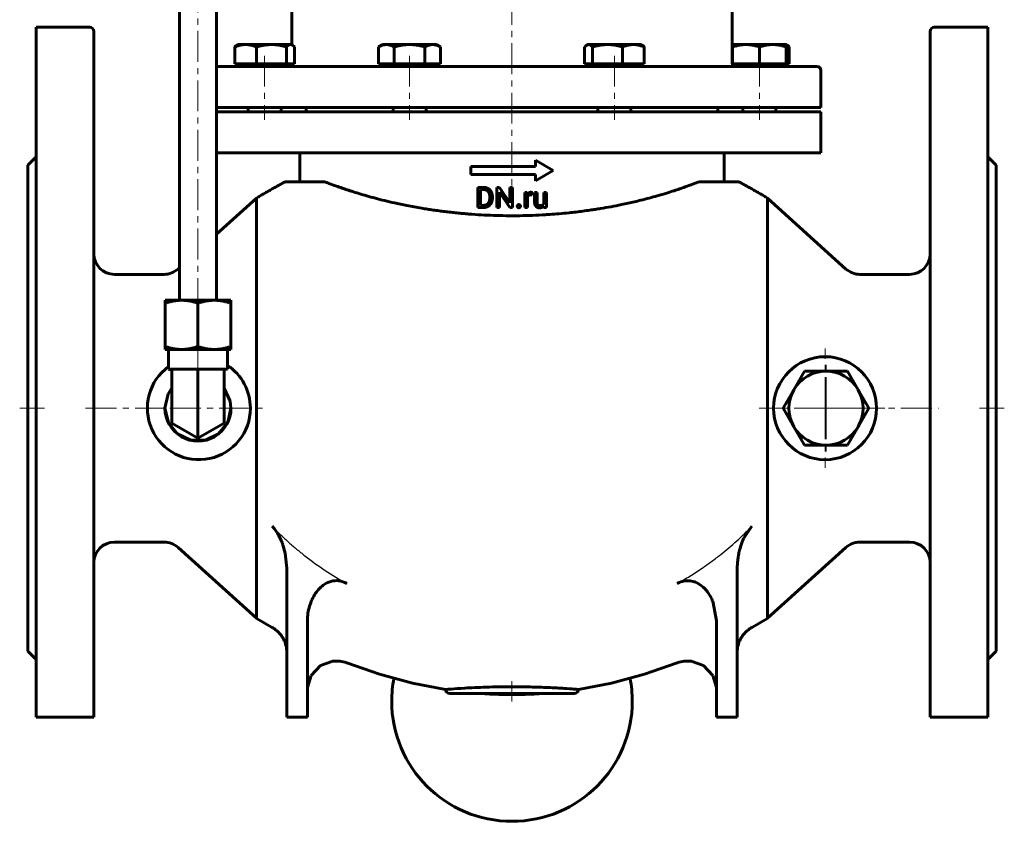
# Model space of a CAD drawing. Header units: millimetres. Extents: x -120 to 120, y -147 to 147.
# Tile 1 of 2: x -120 to 120, y -147 to 47. Entities that reach past the tile are written whole.
import ezdxf

# ---------------------------------------------------------------- set-up
doc = ezdxf.new("R2010")
doc.units = ezdxf.units.MM
for name, pattern in [('K5LT-1', [0]), ('K5LT_AXLED', [12, 7.5, -1.5, 1.5, -1.5]), ('K5LT_BASIC', [0])]:
    doc.linetypes.add(name, pattern=pattern)
doc.layers.add('Системный слой (1)', color=7, linetype='Continuous', true_color=0x6c6c6c)

# ---------------------------------------------------------------- blocks, each defined once
blk = doc.blocks.new('U0')
at = {"layer": 'Системный слой (1)', "color": 143, "linetype": 'K5LT_BASIC', "lineweight": 60, "true_color": 0x33acca}
for p, q in [((66.63, 41.18), (66.55, 41.21)), ((66.7, 41.15), (66.63, 41.18)), ((66.78, 41.11), (66.7, 41.15)), ((66.95, 41), (66.78, 41.11)), ((67.12, 40.85), (66.95, 41)), ((67.3, 40.66), (67.12, 40.85))]:
    blk.add_line(p, q, dxfattribs=at)
blk = doc.blocks.new('U1')
at = {"layer": 'Системный слой (1)', "color": 143, "linetype": 'K5LT_BASIC', "lineweight": 60, "true_color": 0x33acca}
for p, q in [((53.48, 40.91), (53.44, 40.9)), ((53.52, 40.92), (53.48, 40.91)), ((53.55, 40.93), (53.52, 40.92))]:
    blk.add_line(p, q, dxfattribs=at)
blk = doc.blocks.new('U3')
at = {"layer": 'Системный слой (1)', "color": 143, "linetype": 'K5LT_BASIC', "lineweight": 60, "true_color": 0x33acca}
for start, end in [(126.0828, 0), (0, 56.355)]:
    blk.add_arc((-76, -47.06), 12.5, start, end, dxfattribs=at)
blk = doc.blocks.new('U4')
at = {"layer": 'Системный слой (1)', "color": 143, "linetype": 'K5LT_BASIC', "lineweight": 60, "true_color": 0x33acca}
for p, q in [((58.21, -75.74), (56.28, -78.61)), ((56.22, -78.75), (56.14, -78.92)), ((56.26, -78.66), (56.22, -78.75)), ((56.28, -78.61), (56.26, -78.66)), ((55.7, -80.01), (55.23, -81.52)), ((55.98, -79.28), (55.7, -80.01)), ((56.14, -78.92), (55.98, -79.28)), ((54.86, -83.29), (54.71, -84.51)), ((54.96, -82.69), (54.86, -83.29)), ((55.02, -82.4), (54.96, -82.69)), ((55.05, -82.25), (55.02, -82.4)), ((55.07, -82.17), (55.05, -82.25)), ((55.23, -81.52), (55.07, -82.17)), ((54.71, -84.51), (54.65, -85.9)), ((54.65, -85.9), (54.65, -85.9))]:
    blk.add_line(p, q, dxfattribs=at)
blk = doc.blocks.new('U5')
at = {"layer": 'Системный слой (1)', "color": 143, "linetype": 'K5LT_BASIC', "lineweight": 60, "true_color": 0x33acca}
for p, q in [((-71.72, -4.82), (-62, 3.95)), ((-81.07, -13.27), (-80.72, -12.95))]:
    blk.add_line(p, q, dxfattribs=at)
blk = doc.blocks.new('U6')
at = {"layer": 'Системный слой (1)', "color": 143, "linetype": 'K5LT_BASIC', "lineweight": 60, "true_color": 0x33acca}
for p, q in [((-57.67, -76.36), (-58.21, -75.74)), ((-57.17, -77.05), (-57.67, -76.36)), ((-56.94, -77.41), (-57.17, -77.05)), ((-56.83, -77.59), (-56.94, -77.41)), ((-56.78, -77.69), (-56.83, -77.59)), ((-56.75, -77.73), (-56.78, -77.69)), ((-56.69, -77.83), (-56.75, -77.73)), ((-56.08, -79.05), (-56.69, -77.83)), ((-55.82, -79.68), (-56.08, -79.05)), ((-55.7, -80), (-55.82, -79.68)), ((-55.64, -80.16), (-55.7, -80)), ((-55.61, -80.24), (-55.64, -80.16)), ((-55.05, -82.24), (-55.61, -80.24)), ((-54.65, -85.9), (-55.05, -82.24)), ((-54.65, -85.9), (-54.65, -85.9))]:
    blk.add_line(p, q, dxfattribs=at)
blk = doc.blocks.new('U7')
at = {"layer": 'Системный слой (1)', "color": 143, "linetype": 'K5LT_BASIC', "lineweight": 60, "true_color": 0x33acca}
for p, q in [((40.13, -108.9), (40.14, -108.9)), ((40.14, -108.9), (40.14, -108.89)), ((40.14, -108.89), (40.15, -108.89)), ((40.14, -108.9), (40.14, -108.9)), ((40.14, -108.9), (40.14, -108.9)), ((40.14, -108.9), (40.14, -108.9)), ((40.14, -108.9), (40.14, -108.9)), ((40.15, -108.89), (40.15, -108.89)), ((40.15, -108.89), (40.15, -108.89)), ((40.15, -108.89), (40.15, -108.89)), ((40.15, -108.89), (40.16, -108.89)), ((40.16, -108.89), (40.17, -108.88)), ((40.17, -108.88), (40.2, -108.88)), ((40.2, -108.88), (40.25, -108.86)), ((40.25, -108.86), (40.35, -108.82)), ((40.35, -108.82), (40.55, -108.75)), ((40.55, -108.75), (40.96, -108.64)), ((40.96, -108.64), (41.8, -108.48)), ((41.8, -108.48), (43.51, -108.48)), ((43.51, -108.48), (46.45, -109.55)), ((46.45, -109.55), (48.72, -111.95)), ((48.72, -111.95), (49.63, -114.84)), ((49.63, -114.84), (49.65, -115.43)), ((49.65, -115.43), (49.65, -115.43))]:
    blk.add_line(p, q, dxfattribs=at)
blk = doc.blocks.new('U8')
at = {"layer": 'Системный слой (1)', "color": 143, "linetype": 'K5LT_BASIC', "lineweight": 60, "true_color": 0x33acca}
for p, q in [((-46.45, -109.55), (-48.72, -111.95)), ((-43.51, -108.48), (-46.45, -109.55)), ((-41.8, -108.48), (-43.51, -108.48)), ((-40.96, -108.64), (-41.8, -108.48)), ((-40.55, -108.75), (-40.96, -108.64)), ((-40.35, -108.82), (-40.55, -108.75)), ((-40.25, -108.86), (-40.35, -108.82)), ((-40.2, -108.88), (-40.25, -108.86)), ((-40.17, -108.88), (-40.2, -108.88)), ((-40.16, -108.89), (-40.17, -108.88)), ((-40.15, -108.89), (-40.16, -108.89)), ((-40.14, -108.89), (-40.15, -108.89)), ((-40.15, -108.89), (-40.15, -108.89)), ((-40.15, -108.89), (-40.15, -108.89)), ((-40.15, -108.89), (-40.15, -108.89)), ((-40.14, -108.9), (-40.14, -108.89)), ((-40.13, -108.9), (-40.14, -108.9)), ((-40.14, -108.9), (-40.14, -108.9)), ((-40.14, -108.9), (-40.14, -108.9)), ((-40.14, -108.9), (-40.14, -108.9)), ((-40.14, -108.9), (-40.14, -108.9)), ((-48.72, -111.95), (-49.63, -114.84)), ((-49.63, -114.84), (-49.65, -115.43)), ((-49.65, -115.43), (-49.65, -115.43))]:
    blk.add_line(p, q, dxfattribs=at)
blk = doc.blocks.new('U9')
at = {"layer": 'Системный слой (1)', "color": 143, "linetype": 'K5LT_BASIC', "lineweight": 60, "true_color": 0x33acca}
for p, q in [((40.58, -89.39), (40.13, -89.62)), ((40.99, -89.23), (40.58, -89.39)), ((41.2, -89.16), (40.99, -89.23)), ((41.3, -89.13), (41.2, -89.16)), ((41.35, -89.11), (41.3, -89.13)), ((41.38, -89.11), (41.35, -89.11)), ((41.65, -89.04), (41.38, -89.11)), ((42.18, -88.96), (41.65, -89.04)), ((42.45, -88.94), (42.18, -88.96)), ((42.59, -88.94), (42.45, -88.94)), ((42.65, -88.94), (42.59, -88.94)), ((42.69, -88.94), (42.65, -88.94)), ((43.25, -88.97), (42.69, -88.94)), ((43.96, -89.12), (43.25, -88.97)), ((44.31, -89.23), (43.96, -89.12)), ((44.48, -89.29), (44.31, -89.23)), ((44.57, -89.33), (44.48, -89.29)), ((44.61, -89.34), (44.57, -89.33)), ((45.18, -89.62), (44.61, -89.34)), ((46, -90.17), (45.18, -89.62)), ((46.37, -90.49), (46, -90.17)), ((46.56, -90.66), (46.37, -90.49)), ((46.64, -90.75), (46.56, -90.66)), ((46.69, -90.79), (46.64, -90.75)), ((47.43, -91.65), (46.69, -90.79)), ((48.16, -92.77), (47.43, -91.65)), ((48.48, -93.38), (48.16, -92.77)), ((48.62, -93.7), (48.48, -93.38)), ((48.69, -93.86), (48.62, -93.7)), ((48.73, -93.94), (48.69, -93.86)), ((48.87, -94.3), (48.73, -93.94)), ((49.65, -98.65), (48.87, -94.3)), ((49.65, -98.65), (49.65, -98.65))]:
    blk.add_line(p, q, dxfattribs=at)
blk = doc.blocks.new('U10')
at = {"layer": 'Системный слой (1)', "color": 143, "linetype": 'K5LT_BASIC', "lineweight": 60, "true_color": 0x33acca}
for p, q in [((-15.12, -116.31), (0, -116.31)), ((0, -116.31), (15.12, -116.31))]:
    blk.add_line(p, q, dxfattribs=at)
blk = doc.blocks.new('U11')
at = {"layer": 'Системный слой (1)', "color": 143, "linetype": 'K5LT_BASIC', "lineweight": 60, "true_color": 0x33acca}
for p, q in [((-60.74, -98.84), (-62, -98.09)), ((-59.47, -99.58), (-60.74, -98.84)), ((-58.21, -100.31), (-59.47, -99.58)), ((-32.15, -111.67), (-40.13, -108.9)), ((-24.14, -113.82), (-32.15, -111.67)), ((-16.12, -115.36), (-24.14, -113.82))]:
    blk.add_line(p, q, dxfattribs=at)
blk = doc.blocks.new('U12')
at = {"layer": 'Системный слой (1)', "color": 143, "linetype": 'K5LT_BASIC', "lineweight": 60, "true_color": 0x33acca}
for p, q in [((59.47, -99.58), (58.21, -100.31)), ((60.74, -98.84), (59.47, -99.58)), ((62, -98.09), (60.74, -98.84)), ((40.13, -108.9), (32.15, -111.67)), ((32.15, -111.67), (24.14, -113.82)), ((24.14, -113.82), (16.12, -115.36))]:
    blk.add_line(p, q, dxfattribs=at)
blk = doc.blocks.new('U13')
at = {"layer": 'Системный слой (1)', "color": 143, "linetype": 'K5LT_BASIC', "lineweight": 60, "true_color": 0x33acca}
for p, q in [((17.81, 40.85), (17.62, 40.66)), ((17.98, 41), (17.81, 40.85)), ((18.15, 41.11), (17.98, 41)), ((18.3, 41.18), (18.15, 41.11)), ((18.45, 41.23), (18.3, 41.18)), ((18.6, 41.24), (18.45, 41.23))]:
    blk.add_line(p, q, dxfattribs=at)
blk = doc.blocks.new('U16')
at = {"layer": 'Системный слой (1)', "color": 143, "linetype": 'K5LT_BASIC', "lineweight": 60, "true_color": 0x33acca}
for start, end in [(169.1539, 180), (0, 10.8461)]:
    blk.add_arc((0, -118.17), 29.2, start, end, dxfattribs=at)
blk = doc.blocks.new('U20')
at = {"layer": 'Системный слой (1)', "color": 143, "linetype": 'K5LT_BASIC', "lineweight": 60, "true_color": 0x33acca}
for p, q in [((-53.62, 41.23), (-53.77, 41.24)), ((-53.47, 41.18), (-53.62, 41.23)), ((-53.32, 41.11), (-53.47, 41.18)), ((-53.16, 41), (-53.32, 41.11)), ((-52.98, 40.85), (-53.16, 41)), ((-52.8, 40.66), (-52.98, 40.85))]:
    blk.add_line(p, q, dxfattribs=at)
blk = doc.blocks.new('U27')
at = {"layer": 'Системный слой (1)', "color": 143, "linetype": 'K5LT_BASIC', "lineweight": 60, "true_color": 0x33acca}
for p, q in [((-84.16, -32.8), (-83.37, -32.8)), ((-83.37, -32.8), (-83.36, -32.8))]:
    blk.add_line(p, q, dxfattribs=at)
blk = doc.blocks.new('U28')
at = {"layer": 'Системный слой (1)', "color": 143, "linetype": 'K5LT_BASIC', "lineweight": 60, "true_color": 0x33acca}
for p, q in [((-84.16, -20.86), (-83.37, -20.85)), ((-83.37, -20.85), (-81.01, -20.85)), ((-81.01, -20.85), (-80.19, -20.85))]:
    blk.add_line(p, q, dxfattribs=at)
blk = doc.blocks.new('U29')
at = {"layer": 'Системный слой (1)', "color": 143, "linetype": 'K5LT_BASIC', "lineweight": 60, "true_color": 0x33acca}
for p, q in [((-72.25, -20.85), (-68.95, -20.85)), ((-68.95, -20.85), (-68.28, -20.86))]:
    blk.add_line(p, q, dxfattribs=at)
blk = doc.blocks.new('U30')
at = {"layer": 'Системный слой (1)', "color": 143, "linetype": 'K5LT_BASIC', "lineweight": 60, "true_color": 0x33acca}
for p, q in [((-69.87, -37.62), (-69.07, -37.62)), ((-69.86, -37.63), (-69.87, -37.63)), ((-69.07, -37.62), (-69.86, -37.63))]:
    blk.add_line(p, q, dxfattribs=at)
blk = doc.blocks.new('U31')
at = {"layer": 'Системный слой (1)', "color": 143, "linetype": 'K5LT_BASIC', "lineweight": 60, "true_color": 0x33acca}
for p, q in [((-83.44, -43.57), (-82.57, -42.16)), ((-69.87, -42.16), (-68.38, -45.39)), ((-84.23, -47.04), (-83.44, -43.57)), ((-68.38, -45.39), (-68.21, -47.04)), ((-84.23, -47.09), (-84.23, -47.04)), ((-83.41, -50.55), (-84.23, -47.09)), ((-68.21, -47.04), (-69, -50.51)), ((-81.18, -53.32), (-83.41, -50.55)), ((-69, -50.51), (-71.21, -53.29)), ((-77.97, -54.85), (-81.18, -53.32)), ((-74.42, -54.84), (-77.97, -54.85)), ((-71.21, -53.29), (-74.42, -54.84))]:
    blk.add_line(p, q, dxfattribs=at)
blk = doc.blocks.new('U32')
at = {"layer": 'Системный слой (1)', "color": 30, "linetype": 'K5LT_AXLED', "lineweight": 18, "true_color": 0xff8000}
for q in [(76, -32.56), (61.5, -47.06), (90.5, -47.06), (76, -61.56)]:
    blk.add_line((76, -47.06), q, dxfattribs=at)
blk = doc.blocks.new('U33')
at = {"layer": 'Системный слой (1)', "color": 30, "linetype": 'K5LT_AXLED', "lineweight": 18, "true_color": 0xff8000}
for q in [(76.22, -36.06), (65.22, -47.06), (87.22, -47.06), (76.22, -58.06)]:
    blk.add_line((76.22, -47.06), q, dxfattribs=at)

msp = doc.modelspace()

# ---------------------------------------------------------------- linework, layer by layer
at = {"layer": 'Системный слой (1)', "color": 143, "linetype": 'K5LT_BASIC', "lineweight": 60, "true_color": 0x33acca}
for p, q in [((-80.72, 80.54), (-80.72, -20.85)), ((-71.72, 80.54), (-71.72, -20.85)), ((-53.44, 41.18), (-53.44, 50.54)), ((53.44, 36.94), (53.44, 50.54)), ((-115.5, 45.44), (-102.5, 45.44)), ((-115.5, 45.44), (-115.5, -122.06)), ((115.5, 45.44), (102.5, 45.44)), ((115.5, 45.44), (115.5, -122.06)), ((-101.5, -122.06), (-101.5, 44.44)), ((101.5, -122.06), (101.5, 44.44)), ((-67.3, 36.54), (-67.3, 40.66)), ((-66.55, 41.24), (-66.78, 41.11)), ((-66.55, 41.24), (-64.65, 41.24)), ((-64.65, 41.24), (-58.37, 41.24)), ((-61.99, 36.54), (-61.99, 40.66)), ((-58.37, 41.24), (-53.77, 41.24)), ((-54.74, 36.54), (-54.74, 40.66)), ((-53.77, 41.24), (-53.55, 41.24)), ((-53.55, 41.24), (-53.32, 41.11)), ((-52.8, 36.54), (-52.8, 40.66)), ((-31.37, 41.24), (-32.38, 40.66)), ((-32.38, 36.54), (-32.38, 40.66)), ((-31.37, 41.24), (-30.5, 41.24)), ((-30.5, 41.24), (-24.87, 41.24)), ((-28.63, 36.54), (-28.63, 40.66)), ((-24.87, 41.24), (-19.25, 41.24)), ((-21.12, 36.54), (-21.12, 40.66)), ((-19.25, 41.24), (-18.37, 41.24)), ((-18.37, 41.24), (-17.37, 40.66)), ((-17.37, 36.54), (-17.37, 40.66)), ((17.62, 36.54), (17.62, 40.66)), ((18.37, 41.24), (18.15, 41.11)), ((18.37, 41.24), (18.6, 41.24)), ((18.6, 41.24), (23.19, 41.24)), ((19.57, 36.54), (19.57, 40.66)), ((23.19, 41.24), (29.47, 41.24)), ((26.82, 36.54), (26.82, 40.66)), ((29.47, 41.24), (31.37, 41.24)), ((31.37, 41.24), (31.6, 41.11)), ((32.12, 36.54), (32.12, 40.66)), ((53.55, 41.24), (53.44, 41.18)), ((53.55, 41.24), (56.8, 41.24)), ((53.55, 40.66), (53.55, 41.24)), ((53.55, 36.54), (53.55, 40.66)), ((56.8, 41.24), (63.3, 41.24)), ((60.05, 36.54), (60.05, 40.66)), ((63.3, 41.24), (66.55, 41.24)), ((66.55, 41.24), (66.78, 41.11)), ((66.55, 41.24), (66.55, 40.66)), ((66.55, 36.54), (66.55, 40.66)), ((67.3, 36.54), (67.3, 40.66)), ((74, 35.94), (-71.72, 35.94)), ((-64.65, 36.54), (-67.3, 36.54)), ((-66.55, 36.54), (-66.55, 35.94)), ((-61.99, 36.54), (-64.65, 36.54)), ((-58.37, 36.54), (-61.99, 36.54)), ((-54.74, 36.54), (-58.37, 36.54)), ((-53.77, 36.54), (-54.74, 36.54)), ((-52.8, 36.54), (-53.77, 36.54)), ((-53.55, 36.54), (-53.55, 35.94)), ((-30.5, 36.54), (-32.38, 36.54)), ((-31.37, 36.54), (-31.37, 35.94)), ((-28.63, 36.54), (-30.5, 36.54)), ((-24.87, 36.54), (-28.63, 36.54)), ((-21.12, 36.54), (-24.87, 36.54)), ((-19.25, 36.54), (-21.12, 36.54)), ((-17.37, 36.54), (-19.25, 36.54)), ((-18.37, 36.54), (-18.37, 35.94)), ((18.6, 36.54), (17.62, 36.54)), ((18.37, 36.54), (18.37, 35.94)), ((19.57, 36.54), (18.6, 36.54)), ((23.19, 36.54), (19.57, 36.54)), ((26.82, 36.54), (23.19, 36.54)), ((29.47, 36.54), (26.82, 36.54)), ((32.12, 36.54), (29.47, 36.54)), ((31.37, 36.54), (31.37, 35.94)), ((53.55, 36.54), (53.52, 36.54)), ((56.8, 36.54), (53.55, 36.54)), ((53.55, 36.54), (53.55, 35.94)), ((60.05, 36.54), (56.8, 36.54)), ((63.3, 36.54), (60.05, 36.54)), ((66.55, 36.54), (63.3, 36.54)), ((67.3, 36.54), (66.55, 36.54)), ((66.55, 36.54), (66.55, 35.94)), ((75, 25.94), (75, 34.94)), ((-71.72, 25.94), (75, 25.94)), ((75, 24.94), (-71.72, 24.94)), ((-64.05, 25.94), (-64.05, 24.94)), ((-56.05, 25.94), (-56.05, 24.94)), ((-50, 25.94), (-50, 24.94)), ((-28.87, 25.94), (-28.87, 24.94)), ((-20.87, 25.94), (-20.87, 24.94)), ((20.87, 25.94), (20.87, 24.94)), ((28.87, 25.94), (28.87, 24.94)), ((50, 25.94), (50, 24.94)), ((56.05, 25.94), (56.05, 24.94)), ((64.05, 25.94), (64.05, 24.94)), ((75, 24.94), (75, 14.94)), ((75, 14.94), (-71.72, 14.94)), ((-51.5, 14.94), (-51.5, 7.94)), ((51.5, 14.94), (51.5, 7.94)), ((-117.5, 11.94), (-115.5, 13.94)), ((5.67, 13.17), (5.67, 11.67)), ((10, 10.67), (5.67, 13.17)), ((117.5, 11.94), (115.5, 13.94)), ((-117.5, 11.94), (-117.5, -106.06)), ((-10, 11.67), (-10, 9.67)), ((5.67, 11.67), (-10, 11.67)), ((5.67, 9.67), (-10, 9.67)), ((10, 10.67), (5.67, 8.17)), ((5.67, 9.67), (5.67, 8.17)), ((117.5, 11.94), (117.5, -106.06)), ((-55.02, 7.94), (-51.83, 7.94)), ((-45.51, 7.94), (-51.83, 7.94)), ((51.83, 7.94), (45.51, 7.94)), ((51.83, 7.94), (55.02, 7.94)), ((-6.91, 6.56), (-8.3, 6.56)), ((-8.3, 6.56), (-8.3, 1.67)), ((-7.65, 6.03), (-7.65, 2.2)), ((-6.91, 6.03), (-7.65, 6.03)), ((-3.67, 6.56), (-3.67, 1.67)), ((-3.02, 6.56), (-3.67, 6.56)), ((-0.55, 2.78), (-3.02, 6.56)), ((-0.56, 1.67), (-3.02, 5.44)), ((-3.02, 5.44), (-3.02, 1.67)), ((0.1, 6.56), (-0.55, 6.56)), ((-0.55, 6.56), (-0.55, 2.78)), ((0.1, 6.56), (0.1, 1.67)), ((3.72, 5.3), (3.12, 5.3)), ((3.12, 5.3), (3.12, 1.67)), ((3.74, 4.89), (3.72, 5.3)), ((4.88, 5.32), (4.87, 4.74)), ((5.49, 5.3), (5.49, 2.96)), ((6.11, 5.3), (5.49, 5.3)), ((6.11, 5.3), (6.11, 2.95)), ((7.72, 5.3), (7.72, 2.66)), ((8.35, 5.3), (7.72, 5.3)), ((8.35, 5.3), (8.35, 1.67)), ((-62, 3.97), (-62, -98.09)), ((-5.4, 4.26), (-5.4, 3.97)), ((-4.76, 4.26), (-4.76, 3.97)), ((3.74, 4.25), (3.74, 1.67)), ((62, 3.97), (62, -98.09)), ((81.07, -13.27), (62, 3.95)), ((-7.65, 1.67), (-8.3, 1.67)), ((-6.97, 2.2), (-7.65, 2.2)), ((-6.97, 1.67), (-7.65, 1.67)), ((-3.02, 1.67), (-3.67, 1.67)), ((0.1, 1.67), (-0.56, 1.67)), ((3.74, 1.67), (3.12, 1.67)), ((7.75, 1.67), (7.74, 2.03)), ((8.35, 1.67), (7.75, 1.67)), ((-96.5, -14.56), (-84.42, -14.56)), ((96.5, -14.56), (84.42, -14.56)), ((-84.16, -21.56), (-84.16, -20.86)), ((-84.16, -20.86), (-84.16, -20.86)), ((-68.28, -20.86), (-68.28, -21.56)), ((-84.16, -21.56), (-84.16, -32.08)), ((-76.22, -21.55), (-76.22, -32.07)), ((-68.28, -21.56), (-68.28, -32.08)), ((-84.16, -32.8), (-84.16, -32.08)), ((-84.16, -32.8), (-84.16, -32.8)), ((-84.16, -32.8), (-84.16, -32.8)), ((-83.36, -32.8), (-83.36, -37.62)), ((-69.07, -32.8), (-69.07, -37.62)), ((-69.07, -32.8), (-68.28, -32.8)), ((-68.28, -32.08), (-68.28, -32.8)), ((-82.57, -37.62), (-82.23, -37.62)), ((-82.57, -47.02), (-82.57, -37.62)), ((-82.23, -37.62), (-76.56, -37.61)), ((-76.56, -37.61), (-76.22, -37.61)), ((-76.22, -37.61), (-75.88, -37.61)), ((-76.22, -47.01), (-76.22, -37.61)), ((-75.88, -37.61), (-70.21, -37.62)), ((-70.21, -37.62), (-69.87, -37.62)), ((-69.87, -47.02), (-69.87, -37.62)), ((68.42, -42.56), (71.02, -38.06)), ((71.02, -38.06), (76.22, -38.06)), ((76.22, -38.06), (81.41, -38.06)), ((81.41, -38.06), (84.01, -42.56)), ((65.83, -47.06), (68.42, -42.56)), ((84.01, -42.56), (86.61, -47.06)), ((-82.57, -50.69), (-82.57, -47.02)), ((-76.22, -54.35), (-76.22, -47.01)), ((-69.87, -50.69), (-69.87, -47.02)), ((68.42, -51.56), (65.83, -47.06)), ((86.61, -47.06), (84.01, -51.56)), ((-82.57, -50.71), (-82.57, -50.69)), ((-76.22, -54.37), (-82.57, -50.71)), ((-69.87, -50.71), (-76.22, -54.37)), ((-69.87, -50.71), (-69.87, -50.69)), ((71.02, -56.06), (68.42, -51.56)), ((84.01, -51.56), (81.41, -56.06)), ((-76.22, -54.37), (-76.22, -54.35)), ((76.22, -56.06), (71.02, -56.06)), ((81.41, -56.06), (76.22, -56.06)), ((-96.5, -79.56), (-84.42, -79.56)), ((-81.07, -80.85), (-62, -98.07)), ((81.07, -80.85), (62, -98.07)), ((96.5, -79.56), (84.42, -79.56)), ((-54.65, -85.9), (-54.65, -122.06)), ((-54.65, -85.9), (-54.65, -85.9)), ((54.65, -85.9), (54.65, -122.06)), ((-49.65, -98.65), (-49.65, -122.06)), ((49.65, -98.65), (49.65, -122.06)), ((-117.5, -106.06), (-115.5, -108.06)), ((117.5, -106.06), (115.5, -108.06)), ((-40.13, -108.9), (-40.13, -108.9)), ((40.13, -108.9), (40.13, -108.9)), ((-115.5, -122.06), (-102.5, -122.06)), ((-102.5, -122.06), (-101.5, -122.06)), ((-54.65, -122.06), (-49.65, -122.06)), ((49.65, -122.06), (54.65, -122.06)), ((102.5, -122.06), (101.5, -122.06)), ((115.5, -122.06), (102.5, -122.06))]:
    msp.add_line(p, q, dxfattribs=at)
at = {"layer": 'Системный слой (1)', "color": 30, "linetype": 'K5LT_AXLED', "lineweight": 18, "true_color": 0xff8000}
for p, q in [((-76.22, 80.54), (-76.22, -22.86)), ((0, 53.54), (0, 5.94)), ((-60.05, 38.54), (-60.05, 22.94)), ((-24.87, 38.54), (-24.87, 22.94)), ((24.87, 38.54), (24.87, 22.94)), ((60.05, 38.54), (60.05, 22.94)), ((-76.22, -30.8), (-76.22, -39.62)), ((-76.22, -45.04), (-76.22, -49.04)), ((-119.5, -47.06), (-113.5, -47.06)), ((-103.5, -47.06), (-82.42, -47.06)), ((-83.07, -47.06), (-60, -47.06)), ((60, -47.06), (83.07, -47.06)), ((82.42, -47.06), (103.5, -47.06)), ((113.5, -47.06), (119.5, -47.06)), ((0, -113.31), (0, -118.31))]:
    msp.add_line(p, q, dxfattribs=at)
at = {"layer": 'Системный слой (1)', "color": 143, "linetype": 'K5LT_BASIC', "lineweight": 60, "true_color": 0x33acca}
msp.add_circle((76, -47.06), 12.5, dxfattribs=at)
for centre, radius, start, end in [((-102.5, 44.44), 1, 0, 90), ((102.5, 44.44), 1, 90, 180), ((-54.44, 36.94), 1, 332.7158, 336.4281), ((54.44, 36.94), 1, 180, 207.2842), ((74, 34.94), 1, 0, 90), ((-96.5, -9.56), 5, 180, 270), ((96.5, -9.56), 5, 270, 0), ((-84.42, -9.56), 5, 270, 312.0855), ((84.42, -9.56), 5, 227.9145, 270), ((76.22, -47.06), 9, 90, 150), ((76.22, -47.06), 9, 30, 90), ((76.22, -47.06), 9, 150, 210), ((76.22, -47.06), 9, 330, 30), ((76.22, -47.06), 9, 210, 270), ((76.22, -47.06), 9, 270, 330), ((-96.5, -84.56), 5, 90, 180), ((-84.42, -84.56), 5, 47.9145, 90), ((84.42, -84.56), 5, 90, 132.0855), ((96.5, -84.56), 5, 0, 90), ((-15.12, -115.31), 1, 182.8656, 270), ((15.12, -115.31), 1, 270, 357.1344), ((0, -118.17), 29.2, 180, 0)]:
    msp.add_arc(centre, radius, start, end, dxfattribs=at)
for centre, major_axis, ratio, start_param, end_param in [((-76.22, -20.86), (-7.94, 0), 0.001509, 4.18879, 5.235988), ((-76.22, -32.8), (-7.94, 0), 0.001509, 5.235988, 6.283185), ((-76.22, -32.8), (-7.14, 0), 0.001509, 3.141593, 6.283185), ((-76.22, -32.8), (-7.94, 0), 0.001509, 4.18879, 5.235988), ((-76.22, -32.8), (7.94, 0), 0.001509, 0, 1.047198), ((-76.22, -37.62), (-7.14, 0), 0.001509, 5.807303, 6.283185), ((-76.22, -37.62), (-7.14, 0), 0.001509, 0, 0.475882), ((-76.22, -37.62), (-7.14, 0), 0.001509, -1.52308, -0.571315), ((-76.22, -37.62), (-7.14, 0), 0.001509, 3.712908, 4.664672), ((-76.22, -47.04), (0, 8.01), 0.999999, 1.570796, 4.712389)]:
    msp.add_ellipse(centre, major_axis=major_axis, ratio=ratio, start_param=start_param, end_param=end_param, dxfattribs=at)
for points, weights in [([(-64.65, 41.24), (-65.88, 41.24), (-67.3, 40.66)], [1, 1.0379548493, 1]), ([(-67.3, 40.66), (-67.03, 40.97), (-66.78, 41.11)], [1, 1.01965971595, 1.01895289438]), ([(-61.99, 40.66), (-63.42, 41.24), (-64.65, 41.24)], [1, 1.0379548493, 1]), ([(-58.37, 41.24), (-60.05, 41.24), (-61.99, 40.66)], [1, 1.0379548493, 1]), ([(-54.74, 40.66), (-56.69, 41.24), (-58.37, 41.24)], [1, 1.0379548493, 1]), ([(-53.77, 41.24), (-54.22, 41.24), (-54.74, 40.66)], [1, 1.0379548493, 1]), ([(-30.5, 41.24), (-31.37, 41.24), (-32.38, 40.66)], [1, 1.0379548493, 1]), ([(-28.63, 40.66), (-29.63, 41.24), (-30.5, 41.24)], [1, 1.0379548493, 1]), ([(-24.87, 41.24), (-26.62, 41.24), (-28.63, 40.66)], [1, 1.0379548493, 1]), ([(-21.12, 40.66), (-23.13, 41.24), (-24.87, 41.24)], [1, 1.0379548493, 1]), ([(-19.25, 41.24), (-20.12, 41.24), (-21.12, 40.66)], [1, 1.0379548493, 1]), ([(-17.37, 40.66), (-18.37, 41.24), (-19.25, 41.24)], [1, 1.0379548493, 1]), ([(19.57, 40.66), (19.05, 41.24), (18.6, 41.24)], [1, 1.0379548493, 1]), ([(23.19, 41.24), (21.51, 41.24), (19.57, 40.66)], [1, 1.0379548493, 1]), ([(26.82, 40.66), (24.87, 41.24), (23.19, 41.24)], [1, 1.0379548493, 1]), ([(29.47, 41.24), (28.24, 41.24), (26.82, 40.66)], [1, 1.0379548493, 1]), ([(32.12, 40.66), (30.7, 41.24), (29.47, 41.24)], [1, 1.0379548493, 1]), ([(31.6, 41.11), (31.85, 40.97), (32.12, 40.66)], [1.01895293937, 1.01965908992, 1]), ([(56.8, 41.24), (55.29, 41.24), (53.55, 40.66)], [1, 1.0379548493, 1]), ([(60.05, 40.66), (58.31, 41.24), (56.8, 41.24)], [1, 1.0379548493, 1]), ([(63.3, 41.24), (61.79, 41.24), (60.05, 40.66)], [1, 1.0379548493, 1]), ([(66.55, 40.66), (64.81, 41.24), (63.3, 41.24)], [1, 1.0379548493, 1]), ([(-80.19, -20.85), (-82.03, -20.85), (-84.16, -21.56)], [1, 1.0852999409, 1.09330827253]), ([(-76.22, -21.55), (-78.35, -20.85), (-80.19, -20.85)], [1.09330827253, 1.0852999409, 1]), ([(-72.25, -20.85), (-74.09, -20.85), (-76.22, -21.55)], [1, 1.0852999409, 1.09330827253]), ([(-68.28, -21.56), (-70.41, -20.85), (-72.25, -20.85)], [1.09330827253, 1.0852999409, 1]), ([(-84.16, -32.08), (-82.03, -32.79), (-80.19, -32.79)], [1.09330827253, 1.0852999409, 1]), ([(-80.19, -32.79), (-78.35, -32.79), (-76.22, -32.07)], [1, 1.0852999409, 1.09330827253]), ([(-76.22, -32.07), (-74.09, -32.79), (-72.25, -32.79)], [1.09330827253, 1.0852999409, 1]), ([(-72.25, -32.79), (-70.41, -32.79), (-68.28, -32.08)], [1, 1.0852999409, 1.09330827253])]:
    msp.add_rational_spline(points, weights, degree=2, dxfattribs=at)
for points in [[(-55.02, 7.94), (-58.51, 6.08), (-62, 3.97)], [(62, 3.97), (58.51, 6.08), (55.02, 7.94)], [(-4.76, 4.26), (-4.76, 4.79), (-5.06, 5.64), (-5.64, 6.24), (-6.43, 6.56), (-6.91, 6.56)], [(-5.4, 4.26), (-5.4, 4.68), (-5.6, 5.34), (-5.99, 5.79), (-6.55, 6.03), (-6.91, 6.03)], [(4.88, 5.32), (4.84, 5.34), (4.67, 5.37), (4.6, 5.37)], [(-6.97, 1.67), (-6.46, 1.67), (-5.65, 1.99), (-5.06, 2.58), (-4.76, 3.43), (-4.76, 3.97)], [(-6.97, 2.2), (-6.45, 2.2), (-5.75, 2.64), (-5.4, 3.43), (-5.4, 3.97)], [(4.19, 4.7), (4.36, 4.77), (4.57, 4.77)], [(4.57, 4.77), (4.66, 4.77), (4.8, 4.76), (4.87, 4.74)], [(5.49, 2.96), (5.49, 2.59), (5.57, 2.34)], [(6.16, 2.55), (6.11, 2.71), (6.11, 2.95)], [(6.32, 2.29), (6.22, 2.39), (6.16, 2.55)], [(7.72, 2.66), (7.62, 2.42), (7.41, 2.28)], [(1.38, 2.26), (1.28, 2.15), (1.28, 2)], [(1.28, 2), (1.28, 1.84), (1.38, 1.74)], [(1.66, 2.37), (1.48, 2.37), (1.38, 2.26)], [(1.38, 1.74), (1.48, 1.63), (1.66, 1.63)], [(1.95, 2.26), (1.85, 2.37), (1.66, 2.37)], [(1.66, 1.63), (1.85, 1.63), (1.95, 1.74)], [(2.05, 2), (2.05, 2.15), (1.95, 2.26)], [(1.95, 1.74), (2.05, 1.84), (2.05, 2)], [(5.57, 2.34), (5.66, 2.08), (5.82, 1.92)], [(5.82, 1.92), (5.97, 1.76), (6.19, 1.68)], [(6.19, 1.68), (6.41, 1.6), (6.68, 1.6)], [(6.78, 2.13), (6.65, 2.13), (6.41, 2.2), (6.32, 2.29)], [(6.68, 1.6), (7.07, 1.6), (7.34, 1.73)], [(7.41, 2.28), (7.17, 2.13), (6.78, 2.13)], [(7.34, 1.73), (7.58, 1.84), (7.74, 2.03)], [(0, -116.59), (-3.85, -116.59), (-7.69, -116.31)], [(7.69, -116.31), (3.85, -116.59), (0, -116.59)]]:
    msp.add_open_spline(points, degree=2, dxfattribs=at)
for points, degree, knots in [([(0, -0.32), (-1, -0.32), (-2.5, -0.31), (-5, -0.24), (-7.49, -0.12), (-9.97, 0.05), (-11.93, 0.21), (-13.39, 0.35), (-14.85, 0.51), (-16.29, 0.67), (-17.72, 0.86), (-19.13, 1.06), (-20.53, 1.27), (-22.07, 1.52), (-23.74, 1.81), (-25.96, 2.24), (-28.37, 2.75), (-30.91, 3.34), (-33.17, 3.92), (-35.26, 4.5), (-37.17, 5.06), (-38.63, 5.52), (-39.72, 5.87), (-40.49, 6.13), (-41.46, 6.46), (-42.82, 6.93), (-44.25, 7.45), (-45.17, 7.8), (-45.51, 7.94)], 3, [0, 0, 0, 0, 1.536981, 2.307374, 3.853003, 5.404392, 6.181784, 6.959301, 7.738327, 8.518599, 9.301196, 10.084785, 10.871138, 11.659249, 12.713923, 13.766727, 15.598119, 17.141366, 18.647242, 20.117509, 21.527278, 22.880546, 23.534984, 24.173284, 24.807558, 26.043767, 27.833116, 29, 29, 29, 29]), ([(45.51, 7.94), (44.99, 7.74), (43.88, 7.32), (42.24, 6.73), (40.71, 6.2), (39.22, 5.71), (37.44, 5.15), (35.44, 4.55), (33.32, 3.97), (31.47, 3.49), (29.74, 3.07), (28.18, 2.71), (26.3, 2.31), (24.08, 1.87), (21.94, 1.49), (20.21, 1.22), (18.78, 1.01), (17.23, 0.79), (15.54, 0.58), (13.63, 0.37), (11.53, 0.17), (9.61, 0.02), (7.43, -0.12), (5.01, -0.24), (2.3, -0.31), (0.65, -0.32), (0, -0.32)], 3, [0, 0, 0, 0, 1.621787, 3.241341, 4.352592, 5.387016, 6.689958, 8.275457, 9.529584, 10.840165, 11.745866, 12.66261, 13.590346, 14.985505, 16.369543, 17.049338, 17.721219, 18.5964, 19.451766, 20.287353, 21.467491, 22.575519, 23.103373, 24.635487, 26.072657, 27, 27, 27, 27]), ([(4.6, 5.37), (4.31, 5.37), (3.88, 5.12), (3.74, 4.89), (3.74, 4.89)], 2, [0, 0, 0, 1.487631, 2.975263, 3, 3, 3]), ([(3.74, 4.25), (3.81, 4.4), (4.03, 4.64), (4.19, 4.7)], 2, [0, 0, 0, 0.967608, 2, 2, 2]), ([(-40.13, -89.62), (-40.74, -89.28), (-41.4, -89.05), (-42.72, -88.89), (-43.35, -88.95), (-44.62, -89.3), (-45.24, -89.62), (-46.54, -90.56), (-47.17, -91.25), (-48.33, -92.95), (-48.82, -94.02), (-49.48, -96.26), (-49.65, -97.46), (-49.65, -98.65)], 3, [0, 0, 0, 0, 0.209522, 0.209522, 0.399877, 0.399877, 0.606699, 0.606699, 0.880504, 0.880504, 1.22259, 1.22259, 1.576971, 1.576971, 1.576971, 1.576971]), ([(-54.65, -106.4), (-54.65, -106.4), (-54.65, -106.39), (-54.65, -106.38), (-54.65, -106.38), (-54.65, -106.36), (-54.65, -106.35), (-54.65, -106.33), (-54.65, -106.31), (-54.65, -106.26), (-54.66, -106.22), (-54.66, -106.12), (-54.66, -106.05), (-54.67, -105.85), (-54.69, -105.72), (-54.73, -105.33), (-54.77, -105.08), (-54.9, -104.53), (-54.99, -104.24), (-55.2, -103.67), (-55.33, -103.39), (-55.6, -102.87), (-55.76, -102.61), (-56.11, -102.12), (-56.3, -101.88), (-56.72, -101.42), (-56.95, -101.21), (-57.43, -100.81), (-57.68, -100.63), (-58.03, -100.41), (-58.12, -100.36), (-58.21, -100.31)], 3, [0, 0, 0, 0, 0.029082, 0.029082, 0.072705, 0.072705, 0.145409, 0.145409, 0.283548, 0.283548, 0.552551, 0.552551, 1.07601, 1.07601, 2.093834, 2.093834, 4.07129, 4.07129, 6.43137, 6.43137, 8.761939, 8.761939, 11.028125, 11.028125, 13.415043, 13.415043, 15.822633, 15.822633, 18.207543, 18.207543, 18.99975, 18.99975, 18.99975, 18.99975]), ([(54.65, -106.4), (54.65, -106.4), (54.65, -106.39), (54.65, -106.38), (54.65, -106.38), (54.65, -106.36), (54.65, -106.35), (54.65, -106.33), (54.65, -106.31), (54.65, -106.26), (54.66, -106.22), (54.66, -106.12), (54.66, -106.05), (54.67, -105.85), (54.69, -105.72), (54.73, -105.33), (54.77, -105.08), (54.9, -104.53), (54.99, -104.24), (55.2, -103.67), (55.33, -103.39), (55.6, -102.87), (55.76, -102.61), (56.11, -102.12), (56.3, -101.88), (56.72, -101.42), (56.95, -101.21), (57.43, -100.81), (57.68, -100.63), (58.03, -100.41), (58.12, -100.36), (58.21, -100.31)], 3, [0, 0, 0, 0, 0.029082, 0.029082, 0.072704, 0.072704, 0.145409, 0.145409, 0.283548, 0.283548, 0.552551, 0.552551, 1.07601, 1.07601, 2.093833, 2.093833, 4.071289, 4.071289, 6.431369, 6.431369, 8.761939, 8.761939, 11.028125, 11.028125, 13.415042, 13.415042, 15.822633, 15.822633, 18.207542, 18.207542, 18.99975, 18.99975, 18.99975, 18.99975]), ([(-15.5, -115.31), (-15.29, -115.29), (-15.03, -115.27), (-13.91, -115.19), (-12.79, -115.11), (-9.93, -114.94), (-8.18, -114.86), (-4.27, -114.73), (-2.14, -114.7), (0, -114.7)], 3, [-2.092809, -2.092809, -2.092809, -2.092809, -1.85949, -1.85949, -1.2726, -1.2726, -0.643461, -0.643461, 0, 0, 0, 0]), ([(0, -114.7), (1.48, -114.7), (2.96, -114.71), (5.93, -114.78), (7.4, -114.83), (10.24, -114.96), (11.57, -115.03), (13.62, -115.17), (14.39, -115.22), (15.17, -115.28), (15.35, -115.3), (15.5, -115.31)], 3, [-5.075623, -5.075623, -5.075623, -5.075623, -4.631047, -4.631047, -4.149515, -4.149515, -3.613612, -3.613612, -3.153638, -3.153638, -2.985072, -2.985072, -2.985072, -2.985072]), ([(-16.12, -115.36), (-16.12, -115.36), (-16.11, -115.36), (-16.08, -115.36), (-16.04, -115.35), (-15.88, -115.34), (-15.72, -115.33), (-15.5, -115.31)], 3, [-1.0703633, -1.0703633, -1.0703633, -1.0703633, -1.0041926, -1.0041926, -0.8649665, -0.8649665, -0.6242555, -0.6242555, -0.6242555, -0.6242555]), ([(15.5, -115.31), (15.54, -115.31), (15.58, -115.32), (15.8, -115.33), (15.93, -115.34), (16.06, -115.36), (16.09, -115.36), (16.11, -115.36), (16.12, -115.36), (16.12, -115.36)], 3, [-1.5165177, -1.5165177, -1.5165177, -1.5165177, -1.4753778, -1.4753778, -1.2520404, -1.2520404, -1.1194658, -1.1194658, -1.0704001, -1.0704001, -1.0704001, -1.0704001])]:
    msp.add_open_spline(points, degree=degree, knots=knots, dxfattribs=at)
at = {"layer": 'Системный слой (1)', "color": 7, "linetype": 'K5LT-1'}
for points, knots in [([(-58.21, -75.74), (-57.6, -76.38), (-56.36, -77.63), (-54.41, -79.45), (-52.38, -81.22), (-49.39, -83.63), (-45.36, -86.52), (-41.9, -88.63), (-40.13, -89.62)], [0, 0, 0, 0, 4.502657, 9.005313, 13.64099, 18.276667, 28.638334, 39, 39, 39, 39]), ([(40.13, -89.62), (41.16, -89.04), (43.2, -87.84), (45.97, -86.04), (48.47, -84.28), (51.31, -82.12), (54.61, -79.33), (57.04, -76.96), (58.21, -75.74)], [0, 0, 0, 0, 6.516067, 13.032134, 18.197825, 23.363516, 32.681758, 42, 42, 42, 42])]:
    msp.add_open_spline(points, degree=3, knots=knots, dxfattribs=at)

# ---------------------------------------------------------------- block references
at = {"layer": 'Системный слой (1)'}
for name in ['U20', 'U13', 'U1', 'U0', 'U5', 'U28', 'U29', 'U27', 'U32', 'U3', 'U30', 'U33', 'U31', 'U6', 'U4', 'U9', 'U11', 'U12', 'U8', 'U7', 'U16', 'U10']:
    msp.add_blockref(name, (0, 0), dxfattribs=at)

doc.saveas('drawing.dxf')
